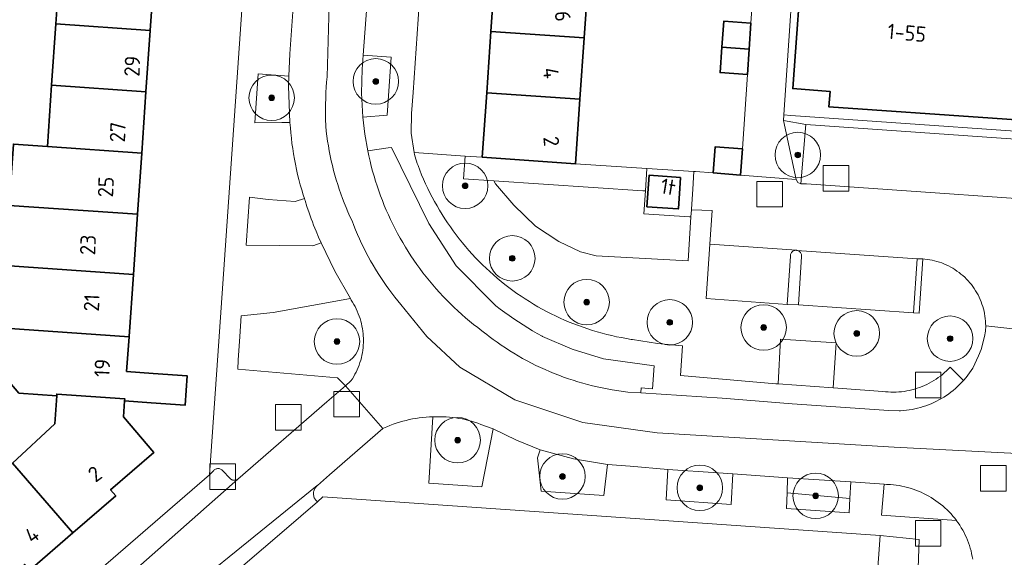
# Model space of a CAD drawing. Extents: x 154222 to 160093, y 456746 to 462495.
# Tile 167 of 254: x 158347 to 158433, y 461231 to 461278. Entities that reach past the tile are written whole.
import ezdxf
from ezdxf.enums import TextEntityAlignment as Align

# ---------------------------------------------------------------- set-up
doc = ezdxf.new("R2010")
doc.units = 0
doc.header["$LTSCALE"] = 0.75
doc.layers.get('0').update_dxf_attribs({"linetype": 'CONTINUOUS'})
for name, color, linetype, lineweight in [('B-XX-GR-BEPLANTING_CULTUUR_BODEMBEDEKKER-GV', 252, 'CONTINUOUS', 18), ('B-XX-GR-BEPLANTING_CULTUUR_BOSPLANTSOEN-GV', 252, 'CONTINUOUS', 18), ('B-XX-GR-BEPLANTING_CULTUUR_HEESTERS-GV', 252, 'CONTINUOUS', 18), ('B-XX-GR-BOOM-S', 252, 'CONTINUOUS', 25), ('B-XX-GR-HAAG-GV', 252, 'CONTINUOUS', 13), ('B-XX-OG-BEBOUWING-GV', 6, 'CONTINUOUS', 35), ('B-XX-OG-BEBOUWING-T18', 1, 'CONTINUOUS', 18), ('B-XX-OG-TERREIN_CULTUURSCHEIDING-GV', 252, 'CONTINUOUS', 18), ('B-XX-OG-TERREIN_ERF-GV', 252, 'CONTINUOUS', 18), ('B-XX-RI-GWA_RIOOLPUT-S', 252, 'CONTINUOUS', 25), ('B-XX-VH-VERHARDING_ASFALT-GV', 252, 'CONTINUOUS', 18), ('B-XX-VH-VERHARDING_BETONSTRAATSTEEN-GV', 252, 'CONTINUOUS', 18), ('B-XX-VH-VERHARDING_TEGEL-GV', 252, 'CONTINUOUS', 18)]:
    doc.layers.add(name, color=color, linetype=linetype, lineweight=lineweight)
doc.styles.add('NLCS-ISO-M-T18', font='NLCS-ISO.ttf', dxfattribs={"height": 1.8})

# ---------------------------------------------------------------- blocks, each defined once
blk = doc.blocks.new('SRI-PUT_INSPECTIEPUT_RIOOLPUT-SO')
at = {"color": 0, "linetype": 'ByBlock', "lineweight": 18}
blk.add_lwpolyline([(-1.125, -1.125), (1.125, -1.125), (1.125, 1.125), (-1.125, 1.125)], close=True, dxfattribs=at)
blk = doc.blocks.new('SGR-BOOM_01-SO')
at = {"linetype": 'ByBlock', "lineweight": 18}
h = blk.add_hatch(color=0, dxfattribs=at)
h.dxf.hatch_style = 1
edge = h.paths.add_edge_path()
edge.add_arc((0, 0), 0.25, 0, 360)
at = {"color": 0, "linetype": 'ByBlock', "lineweight": 18}
for radius in [2, 0.25]:
    blk.add_circle((0, 0), radius, dxfattribs=at)

msp = doc.modelspace()

# ---------------------------------------------------------------- linework, layer by layer
at = {"layer": 'B-XX-GR-BEPLANTING_CULTUUR_BODEMBEDEKKER-GV'}
msp.add_lwpolyline([(158414.69, 461269.416), (158414.054, 461269.488), (158414.024, 461268.967), (158415.99, 461268.644), (158444.05, 461266.666), (158444.055, 461267.382)], close=True, dxfattribs=at)
at = {"layer": 'B-XX-GR-BEPLANTING_CULTUUR_BOSPLANTSOEN-GV'}
msp.add_lwpolyline([(158401.666, 461262.79), (158388.58, 461263.676), (158388.714, 461263.404), (158390.348, 461261.523), (158392.254, 461259.699), (158394.306, 461258.335), (158396.2, 461257.44), (158397.586, 461257.088), (158405.653, 461256.645), (158405.9, 461260.524), (158405.76, 461260.52), (158401.76, 461260.78), (158401.896, 461262.787)], close=True, dxfattribs=at)
at = {"layer": 'B-XX-GR-BEPLANTING_CULTUUR_HEESTERS-GV'}
for points in [[(158415.99, 461268.644), (158414.024, 461268.967), (158415.156, 461263.794), (158415.293, 461263.53), (158415.568, 461263.417)], [(158418.658, 461249.424), (158413.779, 461249.743), (158413.551, 461245.824), (158418.383, 461245.466)], [(158425.94, 461232.15), (158422.52, 461232.5), (158422.07, 461226.01), (158421.49, 461217.83), (158420.71, 461206.64), (158420.54, 461204.25), (158424.16, 461203.99), (158424.41, 461207.54), (158425.82, 461227.93)]]:
    msp.add_lwpolyline(points, close=True, dxfattribs=at)
at = {"layer": 'B-XX-GR-HAAG-GV'}
msp.add_lwpolyline([(158414.69, 461269.416), (158414.054, 461269.488), (158414.024, 461268.967), (158415.99, 461268.644), (158444.05, 461266.666), (158444.055, 461267.382)], close=True, dxfattribs=at)
at = {"layer": 'B-XX-OG-BEBOUWING-GV'}
msp.add_lwpolyline([(158415.748, 461284.298), (158414.85, 461271.791), (158418.125, 461271.545), (158418.03, 461270.178), (158432.393, 461269.176), (158444.133, 461268.372)], dxfattribs=at)
for points in [[(158358.764, 461282.28), (158350.474, 461282.859), (158350.102, 461277.472), (158358.391, 461276.893)], [(158396.89, 461281.632), (158388.699, 461282.192), (158388.326, 461276.805), (158396.517, 461276.245)], [(158358.391, 461276.893), (158350.102, 461277.472), (158349.729, 461272.085), (158358.018, 461271.505)], [(158411.17, 461277.54), (158408.78, 461277.71), (158408.617, 461275.418), (158411.013, 461275.254)], [(158396.517, 461276.245), (158388.326, 461276.805), (158387.953, 461271.417), (158396.143, 461270.857)], [(158411.013, 461275.254), (158408.617, 461275.418), (158408.46, 461273.2), (158410.86, 461273.03)], [(158358.018, 461271.505), (158349.729, 461272.085), (158349.356, 461266.697), (158357.646, 461266.118)], [(158396.143, 461270.857), (158387.953, 461271.417), (158387.56, 461265.75), (158395.75, 461265.18)], [(158349.356, 461266.697), (158346.364, 461266.904), (158346.248, 461265.236), (158345.991, 461261.519), (158357.273, 461260.731), (158357.646, 461266.118)], [(158410.428, 461266.493), (158408.036, 461266.666), (158407.854, 461264.367), (158410.262, 461264.176)], [(158404.98, 461263.97), (158402.22, 461264.16), (158402.03, 461261.4), (158404.79, 461261.21), (158404.793, 461261.253), (158404.913, 461262.998)], [(158357.273, 461260.731), (158345.991, 461261.519), (158345.937, 461260.746), (158345.627, 461256.257), (158345.624, 461256.219), (158356.907, 461255.431)], [(158356.907, 461255.431), (158345.624, 461256.219), (158345.245, 461250.742), (158356.528, 461249.954), (158356.531, 461250)], [(158356.528, 461249.954), (158345.245, 461250.742), (158344.996, 461247.144), (158346.853, 461245.003), (158350.17, 461244.76), (158350.182, 461244.927), (158356.151, 461244.51), (158356.138, 461244.323), (158358.462, 461244.153), (158361.455, 461243.946), (158361.634, 461246.539), (158358.641, 461246.746), (158356.318, 461246.917)], [(158356.151, 461244.51), (158350.182, 461244.927), (158350.17, 461244.76), (158350, 461242.32), (158346.298, 461238.855), (158351.585, 461232.71), (158355.36, 461235.99), (158354.91, 461236.5), (158358.7, 461239.78), (158356.04, 461242.91), (158356.138, 461244.323)], [(158351.585, 461232.71), (158346.298, 461238.855), (158342.34, 461235.15), (158339.89, 461235.32), (158339.607, 461235.34), (158339.229, 461229.968), (158339.5, 461229.95), (158340.89, 461229.86), (158343.6, 461226.68), (158347.37, 461229.94), (158347.81, 461229.43)]]:
    msp.add_lwpolyline(points, close=True, dxfattribs=at)
at = {"layer": 'B-XX-OG-TERREIN_CULTUURSCHEIDING-GV'}
for points in [[(158379.55, 461274.54), (158377.11, 461274.73), (158377.01, 461273.49), (158376.942, 461271.374), (158377.063, 461269.26), (158379.2, 461269.45)], [(158370.566, 461272.888), (158367.884, 461273.077), (158367.581, 461268.786), (158369.94, 461268.81), (158370.67, 461268.81), (158370.591, 461270.405), (158370.527, 461272)], [(158382.856, 461259.924), (158379.578, 461266.614), (158379.285, 461266.586), (158377.51, 461266.31), (158377.603, 461265.863), (158377.704, 461265.419), (158377.812, 461264.976), (158377.928, 461264.535), (158378.052, 461264.096), (158378.184, 461263.659), (158378.323, 461263.225), (158378.47, 461262.793), (158378.625, 461262.364), (158378.787, 461261.937), (158378.956, 461261.514), (158379.133, 461261.093), (158379.317, 461260.676), (158379.508, 461260.262), (158379.707, 461259.852), (158379.913, 461259.445), (158380.126, 461259.041), (158380.346, 461258.642), (158380.573, 461258.246), (158380.807, 461257.855), (158381.047, 461257.467), (158381.295, 461257.084), (158381.549, 461256.705), (158381.81, 461256.331), (158382.077, 461255.962), (158382.351, 461255.597), (158382.631, 461255.237), (158382.917, 461254.882), (158383.21, 461254.532), (158383.508, 461254.187), (158383.813, 461253.848), (158384.123, 461253.514), (158384.44, 461253.185), (158384.762, 461252.862), (158385.089, 461252.545), (158385.422, 461252.233), (158385.761, 461251.928), (158386.105, 461251.628), (158386.454, 461251.335), (158386.808, 461251.047), (158387.168, 461250.766), (158387.532, 461250.492), (158387.767, 461250.319), (158387.963, 461250.153), (158388.169, 461250), (158388.521, 461249.735), (158388.877, 461249.476), (158389.238, 461249.224), (158389.604, 461248.978), (158389.974, 461248.74), (158390.348, 461248.507), (158390.727, 461248.282), (158391.109, 461248.064), (158391.496, 461247.852), (158391.886, 461247.648), (158392.28, 461247.451), (158392.677, 461247.261), (158393.078, 461247.078), (158393.482, 461246.902), (158393.889, 461246.734), (158394.299, 461246.574), (158394.712, 461246.42), (158395.128, 461246.275), (158395.546, 461246.137), (158395.966, 461246.006), (158396.389, 461245.883), (158396.815, 461245.768), (158397.242, 461245.661), (158397.671, 461245.561), (158398.102, 461245.469), (158398.534, 461245.385), (158398.968, 461245.309), (158399.173, 461245.276), (158400.36, 461245.105), (158401.497, 461245.023), (158401.527, 461245.475), (158402.522, 461245.397), (158402.661, 461247.404), (158398.215, 461248.009), (158395.471, 461248.868), (158392.843, 461249.999), (158392.826, 461250.008), (158392.401, 461250.247), (158391.98, 461250.492), (158391.563, 461250.744), (158391.15, 461251.003), (158390.741, 461251.269), (158390.337, 461251.541), (158389.937, 461251.82), (158389.542, 461252.106), (158389.152, 461252.398), (158388.766, 461252.696), (158388.633, 461252.802), (158385.269, 461256.198)], [(158386.068, 461265.856), (158381.568, 461266.176), (158381.618, 461265.981), (158381.671, 461265.788), (158381.728, 461265.595), (158381.788, 461265.404), (158381.852, 461265.213), (158381.92, 461265.024), (158382.076, 461264.616), (158382.24, 461264.21), (158382.411, 461263.808), (158382.589, 461263.408), (158382.774, 461263.012), (158382.967, 461262.62), (158383.167, 461262.231), (158383.374, 461261.846), (158383.588, 461261.465), (158383.809, 461261.087), (158384.037, 461260.714), (158384.271, 461260.345), (158384.513, 461259.981), (158384.761, 461259.62), (158385.015, 461259.265), (158385.276, 461258.914), (158385.543, 461258.568), (158385.817, 461258.227), (158386.097, 461257.891), (158386.383, 461257.56), (158386.675, 461257.235), (158386.972, 461256.915), (158387.276, 461256.6), (158387.585, 461256.291), (158387.9, 461255.988), (158388.221, 461255.69), (158388.547, 461255.398), (158388.878, 461255.113), (158389.214, 461254.833), (158389.555, 461254.56), (158389.901, 461254.293), (158390.253, 461254.033), (158390.608, 461253.778), (158390.969, 461253.531), (158391.334, 461253.29), (158391.703, 461253.056), (158392.076, 461252.828), (158392.454, 461252.608), (158392.835, 461252.394), (158393.22, 461252.187), (158393.61, 461251.988), (158394.002, 461251.795), (158394.398, 461251.61), (158394.798, 461251.433), (158395.2, 461251.262), (158395.606, 461251.099), (158396.015, 461250.943), (158396.426, 461250.795), (158396.84, 461250.654), (158397.256, 461250.521), (158397.675, 461250.396), (158398.096, 461250.278), (158398.52, 461250.168), (158398.945, 461250.066), (158399.372, 461249.971), (158399.8, 461249.885), (158400.23, 461249.806), (158400.662, 461249.735), (158400.754, 461249.721), (158402.953, 461249.366), (158405.159, 461249.18), (158404.97, 461246.545), (158413.366, 461245.838), (158413.551, 461245.824), (158413.779, 461249.743), (158418.658, 461249.424), (158418.383, 461245.466), (158418.412, 461245.464), (158422.764, 461245.154), (158422.996, 461245.127), (158423.229, 461245.109), (158423.463, 461245.098), (158423.696, 461245.095), (158423.93, 461245.101), (158424.163, 461245.114), (158424.396, 461245.135), (158424.628, 461245.165), (158424.859, 461245.202), (158425.088, 461245.247), (158425.315, 461245.3), (158425.541, 461245.36), (158425.765, 461245.429), (158425.986, 461245.505), (158426.204, 461245.588), (158426.419, 461245.679), (158426.631, 461245.777), (158426.84, 461245.882), (158427.045, 461245.995), (158427.246, 461246.114), (158427.442, 461246.24), (158427.635, 461246.373), (158427.822, 461246.513), (158428.005, 461246.658), (158428.183, 461246.81), (158428.356, 461246.969), (158428.684, 461247.291), (158429.85, 461246.113), (158429.855, 461246.118), (158430.09, 461246.388), (158430.671, 461247.192), (158431.175, 461248.299), (158431.407, 461248.847), (158431.702, 461250), (158431.769, 461250.455), (158431.802, 461250.914), (158431.797, 461251.132), (158431.784, 461251.349), (158431.763, 461251.566), (158431.735, 461251.782), (158431.698, 461251.997), (158431.653, 461252.21), (158431.601, 461252.421), (158431.541, 461252.631), (158431.473, 461252.838), (158431.398, 461253.042), (158431.315, 461253.244), (158431.225, 461253.442), (158431.128, 461253.637), (158431.023, 461253.828), (158430.912, 461254.015), (158430.794, 461254.198), (158430.669, 461254.377), (158430.538, 461254.551), (158430.4, 461254.72), (158430.257, 461254.883), (158430.107, 461255.042), (158429.952, 461255.194), (158429.791, 461255.341), (158429.625, 461255.482), (158429.454, 461255.617), (158429.278, 461255.745), (158429.097, 461255.867), (158428.913, 461255.983), (158428.723, 461256.091), (158428.531, 461256.192), (158428.334, 461256.286), (158428.134, 461256.373), (158427.932, 461256.452), (158427.726, 461256.524), (158427.518, 461256.589), (158427.308, 461256.645), (158427.095, 461256.694), (158426.881, 461256.735), (158426.666, 461256.768), (158426.45, 461256.794), (158426.277, 461256.808), (158425.956, 461252.047), (158425.446, 461252.071), (158415.34, 461252.759), (158414.359, 461252.814), (158407.248, 461253.322), (158407.566, 461258.092), (158407.764, 461261.055), (158405.938, 461261.129), (158405.9, 461260.524), (158405.653, 461256.645), (158397.586, 461257.088), (158396.2, 461257.44), (158394.306, 461258.335), (158392.254, 461259.699), (158390.348, 461261.523), (158388.714, 461263.404), (158388.58, 461263.676), (158385.926, 461263.855)], [(158387.56, 461265.75), (158386.068, 461265.856), (158385.926, 461263.855), (158388.58, 461263.676), (158401.666, 461262.79), (158401.896, 461262.787), (158402.03, 461264.769), (158395.75, 461265.18)], [(158368.762, 461262.021), (158367.121, 461262.253), (158366.823, 461258.013), (158372.68, 461257.96), (158373.41, 461258.21), (158373.179, 461258.733), (158372.957, 461259.26), (158372.745, 461259.791), (158372.643, 461260.058), (158372.542, 461260.326), (158372.348, 461260.864), (158372.164, 461261.405), (158371.99, 461261.95), (158371.973, 461262), (158371.931, 461262.131), (158371.125, 461261.855)], [(158376.06, 461253.17), (158375.99, 461253.32), (158369.19, 461252.104), (158366.386, 461251.81), (158366.259, 461250), (158366.111, 461247.903), (158366.086, 461247.11), (158374.834, 461246.351), (158375.54, 461245.64), (158376.03, 461246.09), (158376.153, 461246.277), (158376.269, 461246.468), (158376.378, 461246.663), (158376.481, 461246.862), (158376.576, 461247.064), (158376.663, 461247.27), (158376.744, 461247.479), (158376.817, 461247.69), (158376.882, 461247.904), (158376.939, 461248.12), (158376.989, 461248.338), (158377.031, 461248.558), (158377.065, 461248.779), (158377.091, 461249.001), (158377.109, 461249.224), (158377.119, 461249.447), (158377.121, 461249.671), (158377.116, 461249.894), (158377.11, 461250), (158377.093, 461250.227), (158377.067, 461250.453), (158377.034, 461250.678), (158376.993, 461250.902), (158376.944, 461251.124), (158376.887, 461251.344), (158376.823, 461251.562), (158376.751, 461251.778), (158376.671, 461251.991), (158376.584, 461252.201), (158376.489, 461252.408), (158376.388, 461252.612), (158376.279, 461252.812), (158376.163, 461253.008)], [(158384.109, 461242.931), (158383.825, 461242.936), (158383.542, 461242.933), (158383.258, 461242.921), (158383.22, 461242.919), (158382.86, 461237.1), (158387.54, 461236.77), (158388.532, 461241.866), (158387.43, 461242.26), (158387.164, 461242.359), (158386.895, 461242.449), (158386.624, 461242.533), (158386.351, 461242.608), (158386.075, 461242.676), (158385.798, 461242.736), (158385.519, 461242.789), (158385.239, 461242.833), (158384.958, 461242.87), (158384.675, 461242.898), (158384.392, 461242.919)], [(158395.581, 461239.233), (158392.657, 461240.032), (158392.41, 461239.31), (158392.73, 461236.4), (158398.26, 461236.01), (158398.568, 461238.721)], [(158408.28, 461237.99), (158403.86, 461238.3), (158403.73, 461235.62), (158409.43, 461235.21), (158409.57, 461237.91)], [(158419.96, 461237.21), (158414.39, 461237.55), (158414.341, 461236.226), (158419.869, 461235.745)], [(158423.09, 461236.98), (158422.89, 461236.99), (158422.65, 461234.27), (158429.235, 461233.8), (158429.081, 461233.999), (158428.92, 461234.194), (158428.754, 461234.383), (158428.582, 461234.567), (158428.404, 461234.745), (158428.22, 461234.917), (158428.031, 461235.084), (158427.837, 461235.244), (158427.637, 461235.399), (158427.433, 461235.547), (158427.225, 461235.688), (158427.012, 461235.822), (158426.794, 461235.95), (158426.573, 461236.071), (158426.348, 461236.185), (158426.12, 461236.291), (158425.888, 461236.39), (158425.654, 461236.482), (158425.416, 461236.566), (158425.176, 461236.643), (158424.934, 461236.712), (158424.69, 461236.774), (158424.443, 461236.827), (158424.196, 461236.873), (158423.946, 461236.911), (158423.696, 461236.941), (158423.445, 461236.963), (158423.194, 461236.977)], [(158419.869, 461235.745), (158414.341, 461236.226), (158414.29, 461234.87), (158419.79, 461234.48)]]:
    msp.add_lwpolyline(points, close=True, dxfattribs=at)
at = {"layer": 'B-XX-OG-TERREIN_ERF-GV'}
for points in [[(158346.364, 461266.904), (158349.356, 461266.697), (158349.729, 461272.085), (158350.102, 461277.472), (158350.474, 461282.859), (158350.847, 461288.246), (158348.341, 461288.421), (158348.597, 461292.091), (158348.716, 461293.808), (158348.72, 461293.867), (158348.221, 461293.901), (158348.607, 461299.49), (158348.676, 461300.486), (158351.998, 461300.256), (158352.011, 461300.449), (158351.88, 461300.46), (158341.22, 461301.2)], [(158344.9, 461221.66), (158363.59, 461237.82), (158364.438, 461250), (158367.79, 461298.14)], [(158383.177, 461295.967), (158381.48, 461271.43), (158381.34, 461269.604), (158381.303, 461267.88), (158381.568, 461266.176), (158386.068, 461265.856), (158387.56, 461265.75), (158387.953, 461271.417), (158388.326, 461276.805), (158388.699, 461282.192)], [(158396.89, 461281.632), (158396.517, 461276.245), (158396.143, 461270.857), (158395.75, 461265.18), (158402.03, 461264.769), (158406.152, 461264.499), (158406.309, 461264.487), (158407.854, 461264.367), (158408.036, 461266.666), (158410.428, 461266.493), (158410.86, 461273.03), (158408.46, 461273.2), (158408.617, 461275.418), (158408.78, 461277.71), (158411.17, 461277.54), (158411.61, 461283.81)], [(158358.764, 461282.28), (158358.391, 461276.893), (158358.018, 461271.505), (158357.646, 461266.118), (158357.273, 461260.731), (158356.907, 461255.431), (158356.531, 461250), (158356.528, 461249.954), (158356.318, 461246.917), (158358.641, 461246.746), (158361.634, 461246.539), (158361.455, 461243.946), (158358.462, 461244.153), (158356.138, 461244.323), (158356.04, 461242.91), (158358.7, 461239.78), (158354.91, 461236.5), (158355.36, 461235.99), (158351.585, 461232.71), (158347.81, 461229.43), (158347.37, 461229.94), (158343.6, 461226.68)], [(158346.298, 461238.855), (158350, 461242.32), (158350.17, 461244.76), (158346.853, 461245.003)], [(158422.07, 461226.01), (158422.52, 461232.5), (158373.57, 461235.9), (158373.08, 461235.45), (158370.144, 461232.934), (158357.449, 461222.055)]]:
    msp.add_lwpolyline(points, dxfattribs=at)
for points in [[(158417.166, 461287.202), (158415.259, 461287.332), (158414.054, 461269.488), (158414.69, 461269.416), (158444.055, 461267.382), (158444.133, 461268.372), (158432.393, 461269.176), (158418.03, 461270.178), (158418.125, 461271.545), (158414.85, 461271.791), (158415.748, 461284.298), (158416.968, 461284.213), (158417.152, 461286.993)], [(158406.152, 461264.499), (158402.03, 461264.769), (158401.896, 461262.787), (158401.76, 461260.78), (158405.76, 461260.52), (158405.9, 461260.524), (158405.938, 461261.129), (158405.941, 461261.177), (158406.054, 461262.956)], [(158402.03, 461261.4), (158402.22, 461264.16), (158404.98, 461263.97), (158404.913, 461262.998), (158404.793, 461261.253), (158404.79, 461261.21)]]:
    msp.add_lwpolyline(points, close=True, dxfattribs=at)
at = {"layer": 'B-XX-VH-VERHARDING_ASFALT-GV'}
for points in [[(158437.853, 461250.248), (158431.802, 461250.914), (158431.769, 461250.455), (158431.702, 461250), (158431.407, 461248.847), (158431.175, 461248.299), (158430.671, 461247.192), (158430.09, 461246.388), (158429.855, 461246.118), (158429.85, 461246.113), (158429.685, 461245.932), (158429.509, 461245.752), (158429.327, 461245.578), (158429.14, 461245.409), (158428.948, 461245.247), (158428.75, 461245.09), (158428.548, 461244.94), (158428.341, 461244.797), (158428.13, 461244.66), (158427.914, 461244.53), (158427.694, 461244.407), (158427.471, 461244.291), (158427.244, 461244.181), (158427.014, 461244.08), (158426.78, 461243.985), (158426.544, 461243.899), (158426.305, 461243.819), (158426.063, 461243.747), (158425.82, 461243.683), (158425.574, 461243.627), (158425.327, 461243.579), (158425.079, 461243.538), (158424.829, 461243.506), (158424.578, 461243.481), (158424.327, 461243.464), (158424.201, 461243.459), (158423.247, 461243.478), (158422.026, 461243.561), (158414.794, 461244.07), (158408.633, 461244.555), (158401.497, 461245.023), (158400.36, 461245.105), (158399.173, 461245.276), (158398.968, 461245.309), (158398.534, 461245.385), (158398.102, 461245.469), (158397.671, 461245.561), (158397.242, 461245.661), (158396.815, 461245.768), (158396.389, 461245.883), (158395.966, 461246.006), (158395.546, 461246.137), (158395.128, 461246.275), (158394.712, 461246.42), (158394.299, 461246.574), (158393.889, 461246.734), (158393.482, 461246.902), (158393.078, 461247.078), (158392.677, 461247.261), (158392.28, 461247.451), (158391.886, 461247.648), (158391.496, 461247.852), (158391.109, 461248.064), (158390.727, 461248.282), (158390.348, 461248.507), (158389.974, 461248.74), (158389.604, 461248.978), (158389.238, 461249.224), (158388.877, 461249.476), (158388.521, 461249.735), (158388.169, 461250), (158387.963, 461250.153), (158387.767, 461250.319), (158387.532, 461250.492), (158387.168, 461250.766), (158386.808, 461251.047), (158386.454, 461251.335), (158386.105, 461251.628), (158385.761, 461251.928), (158385.422, 461252.233), (158385.089, 461252.545), (158384.762, 461252.862), (158384.44, 461253.185), (158384.123, 461253.514), (158383.813, 461253.848), (158383.508, 461254.187), (158383.21, 461254.532), (158382.917, 461254.882), (158382.631, 461255.237), (158382.351, 461255.597), (158382.077, 461255.962), (158381.81, 461256.331), (158381.549, 461256.705), (158381.295, 461257.084), (158381.047, 461257.467), (158380.807, 461257.855), (158380.573, 461258.246), (158380.346, 461258.642), (158380.126, 461259.041), (158379.913, 461259.445), (158379.707, 461259.852), (158379.508, 461260.262), (158379.317, 461260.676), (158379.133, 461261.093), (158378.956, 461261.514), (158378.787, 461261.937), (158378.625, 461262.364), (158378.47, 461262.793), (158378.323, 461263.225), (158378.184, 461263.659), (158378.052, 461264.096), (158377.928, 461264.535), (158377.812, 461264.976), (158377.704, 461265.419), (158377.603, 461265.863), (158377.51, 461266.31), (158377.246, 461267.779), (158377.063, 461269.26), (158376.942, 461271.374), (158377.01, 461273.49), (158377.11, 461274.73), (158377.52, 461280.23)], [(158370.974, 461279.372), (158370.65, 461274.83), (158370.566, 461272.888), (158370.527, 461272), (158370.591, 461270.405), (158370.67, 461268.81), (158370.702, 461268.348), (158370.741, 461267.886), (158370.789, 461267.425), (158370.844, 461266.964), (158370.908, 461266.505), (158370.979, 461266.047), (158371.058, 461265.591), (158371.146, 461265.135), (158371.241, 461264.681), (158371.343, 461264.229), (158371.454, 461263.779), (158371.572, 461263.331), (158371.698, 461262.885), (158371.832, 461262.441), (158371.931, 461262.131), (158371.973, 461262), (158371.99, 461261.95), (158372.164, 461261.405), (158372.348, 461260.864), (158372.542, 461260.326), (158372.643, 461260.058), (158372.745, 461259.791), (158372.957, 461259.26), (158373.179, 461258.733), (158373.41, 461258.21), (158374.618, 461255.722), (158375.99, 461253.32), (158376.06, 461253.17), (158376.163, 461253.008), (158376.279, 461252.812), (158376.388, 461252.612), (158376.489, 461252.408), (158376.584, 461252.201), (158376.671, 461251.991), (158376.751, 461251.778), (158376.823, 461251.562), (158376.887, 461251.344), (158376.944, 461251.124), (158376.993, 461250.902), (158377.034, 461250.678), (158377.067, 461250.453), (158377.093, 461250.227), (158377.11, 461250), (158377.116, 461249.894), (158377.121, 461249.671), (158377.119, 461249.447), (158377.109, 461249.224), (158377.091, 461249.001), (158377.065, 461248.779), (158377.031, 461248.558), (158376.989, 461248.338), (158376.939, 461248.12), (158376.882, 461247.904), (158376.817, 461247.69), (158376.744, 461247.479), (158376.663, 461247.27), (158376.576, 461247.064), (158376.481, 461246.862), (158376.378, 461246.663), (158376.269, 461246.468), (158376.153, 461246.277), (158376.03, 461246.09), (158375.54, 461245.64), (158378.827, 461241.905), (158378.897, 461241.937), (158379.17, 461242.056), (158379.446, 461242.168), (158379.724, 461242.272), (158380.006, 461242.369), (158380.29, 461242.458), (158380.576, 461242.539), (158380.864, 461242.613), (158381.154, 461242.679), (158381.446, 461242.737), (158381.739, 461242.787), (158382.034, 461242.829), (158382.329, 461242.864), (158382.626, 461242.89), (158382.923, 461242.909), (158383.22, 461242.919), (158383.258, 461242.921), (158383.542, 461242.933), (158383.825, 461242.936), (158384.109, 461242.931), (158384.392, 461242.919), (158384.675, 461242.898), (158384.958, 461242.87), (158385.239, 461242.833), (158385.519, 461242.789), (158385.798, 461242.736), (158386.075, 461242.676), (158386.351, 461242.608), (158386.624, 461242.533), (158386.895, 461242.449), (158387.164, 461242.359), (158387.43, 461242.26), (158388.532, 461241.866), (158390.559, 461240.869), (158392.657, 461240.032), (158395.581, 461239.233), (158398.568, 461238.721), (158400.55, 461238.57), (158403.86, 461238.3), (158408.28, 461237.99), (158409.57, 461237.91), (158414.39, 461237.55), (158419.96, 461237.21), (158422.89, 461236.99), (158423.09, 461236.98), (158423.194, 461236.977), (158423.445, 461236.963), (158423.696, 461236.941), (158423.946, 461236.911), (158424.196, 461236.873), (158424.443, 461236.827), (158424.69, 461236.774), (158424.934, 461236.712), (158425.176, 461236.643), (158425.416, 461236.566), (158425.654, 461236.482), (158425.888, 461236.39), (158426.12, 461236.291), (158426.348, 461236.185), (158426.573, 461236.071), (158426.794, 461235.95), (158427.012, 461235.822), (158427.225, 461235.688), (158427.433, 461235.547), (158427.637, 461235.399), (158427.837, 461235.244), (158428.031, 461235.084), (158428.22, 461234.917), (158428.404, 461234.745), (158428.582, 461234.567), (158428.754, 461234.383), (158428.92, 461234.194), (158429.081, 461233.999), (158429.235, 461233.8), (158429.242, 461233.791), (158429.386, 461233.59), (158429.523, 461233.385), (158429.654, 461233.176), (158429.778, 461232.963), (158429.895, 461232.745), (158430.005, 461232.525), (158430.108, 461232.3), (158430.203, 461232.072), (158430.291, 461231.842), (158430.371, 461231.609), (158430.444, 461231.373), (158430.509, 461231.135), (158430.566, 461230.895), (158430.616, 461230.653), (158430.657, 461230.41)], [(158444.808, 461239.175), (158423.767, 461240.258), (158402.946, 461241.521), (158396.392, 461242.423), (158390.415, 461244.407), (158385.596, 461247.293), (158382.704, 461249.999), (158380.401, 461252.8), (158380.133, 461253.128), (158379.87, 461253.459), (158379.612, 461253.796), (158379.36, 461254.136), (158379.114, 461254.481), (158378.874, 461254.83), (158378.639, 461255.182), (158378.411, 461255.539), (158378.188, 461255.899), (158377.972, 461256.263), (158377.758, 461256.638), (158377.549, 461257.016), (158377.348, 461257.398), (158377.152, 461257.783), (158376.964, 461258.171), (158376.782, 461258.563), (158376.607, 461258.957), (158376.438, 461259.355), (158376.277, 461259.755), (158376.122, 461260.158), (158375.941, 461260.546), (158375.766, 461260.937), (158375.599, 461261.331), (158375.438, 461261.728), (158375.284, 461262.127), (158375.137, 461262.529), (158374.997, 461262.934), (158374.863, 461263.341), (158374.737, 461263.75), (158374.618, 461264.161), (158374.503, 461264.587), (158374.395, 461265.014), (158374.295, 461265.444), (158374.203, 461265.875), (158374.118, 461266.308), (158374.041, 461266.742), (158373.972, 461267.177), (158373.91, 461267.614), (158373.856, 461268.052), (158373.81, 461268.49), (158373.793, 461269.112), (158373.788, 461269.734), (158373.793, 461270.357), (158373.81, 461270.979), (158373.829, 461271.44), (158373.855, 461271.9), (158373.887, 461272.36), (158373.925, 461272.819), (158374.1, 461279.141)], [(158374.1, 461279.141), (158373.925, 461272.819), (158373.887, 461272.36), (158373.855, 461271.9), (158373.829, 461271.44), (158373.81, 461270.979), (158373.793, 461270.357), (158373.788, 461269.734), (158373.793, 461269.112), (158373.81, 461268.49), (158373.856, 461268.052), (158373.91, 461267.614), (158373.972, 461267.177), (158374.041, 461266.742), (158374.118, 461266.308), (158374.203, 461265.875), (158374.295, 461265.444), (158374.395, 461265.014), (158374.503, 461264.587), (158374.618, 461264.161), (158374.737, 461263.75), (158374.863, 461263.341), (158374.997, 461262.934), (158375.137, 461262.529), (158375.284, 461262.127), (158375.438, 461261.728), (158375.599, 461261.331), (158375.766, 461260.937), (158375.941, 461260.546), (158376.122, 461260.158), (158376.277, 461259.755), (158376.438, 461259.355), (158376.607, 461258.957), (158376.782, 461258.563), (158376.964, 461258.171), (158377.152, 461257.783), (158377.348, 461257.398), (158377.549, 461257.016), (158377.758, 461256.638), (158377.972, 461256.263), (158378.188, 461255.899), (158378.411, 461255.539), (158378.639, 461255.182), (158378.874, 461254.83), (158379.114, 461254.481), (158379.36, 461254.136), (158379.612, 461253.796), (158379.87, 461253.459), (158380.133, 461253.128), (158380.401, 461252.8), (158382.704, 461249.999), (158385.596, 461247.293), (158390.415, 461244.407), (158396.392, 461242.423), (158402.946, 461241.521), (158423.767, 461240.258), (158444.808, 461239.175)]]:
    msp.add_lwpolyline(points, dxfattribs=at)
at = {"layer": 'B-XX-VH-VERHARDING_BETONSTRAATSTEEN-GV'}
for points in [[(158411.61, 461283.81), (158411.17, 461277.54), (158411.013, 461275.254), (158410.86, 461273.03), (158410.428, 461266.493), (158410.262, 461264.176), (158415.156, 461263.794), (158414.024, 461268.967), (158414.054, 461269.488), (158415.259, 461287.332)], [(158443.671, 461261.472), (158416.055, 461263.402), (158415.568, 461263.417), (158415.293, 461263.53), (158415.156, 461263.794), (158410.262, 461264.176), (158407.854, 461264.367), (158406.309, 461264.487), (158406.152, 461264.499), (158406.054, 461262.956), (158405.941, 461261.177), (158405.938, 461261.129), (158407.764, 461261.055), (158407.566, 461258.092), (158415.162, 461257.566), (158415.201, 461257.563), (158425.768, 461256.831), (158426.277, 461256.808), (158426.45, 461256.794), (158426.666, 461256.768), (158426.881, 461256.735), (158427.095, 461256.694), (158427.308, 461256.645), (158427.518, 461256.589), (158427.726, 461256.524), (158427.932, 461256.452), (158428.134, 461256.373), (158428.334, 461256.286), (158428.531, 461256.192), (158428.723, 461256.091), (158428.913, 461255.983), (158429.097, 461255.867), (158429.278, 461255.745), (158429.454, 461255.617), (158429.625, 461255.482), (158429.791, 461255.341), (158429.952, 461255.194), (158430.107, 461255.042), (158430.257, 461254.883), (158430.4, 461254.72), (158430.538, 461254.551), (158430.669, 461254.377), (158430.794, 461254.198), (158430.912, 461254.015), (158431.023, 461253.828), (158431.128, 461253.637), (158431.225, 461253.442), (158431.315, 461253.244), (158431.398, 461253.042), (158431.473, 461252.838), (158431.541, 461252.631), (158431.601, 461252.421), (158431.653, 461252.21), (158431.698, 461251.997), (158431.735, 461251.782), (158431.763, 461251.566), (158431.784, 461251.349), (158431.797, 461251.132), (158431.802, 461250.914), (158437.853, 461250.248)], [(158356.498, 461223.464), (158373.067, 461236.88), (158373.08, 461236.89), (158374.139, 461237.814), (158378.827, 461241.905), (158375.54, 461245.64), (158373.91, 461244.23), (158366.096, 461237.44), (158366.089, 461237.434), (158344.737, 461218.607)], [(158430.657, 461230.41), (158430.616, 461230.653), (158430.566, 461230.895), (158430.509, 461231.135), (158430.444, 461231.373), (158430.371, 461231.609), (158430.291, 461231.842), (158430.203, 461232.072), (158430.108, 461232.3), (158430.005, 461232.525), (158429.895, 461232.745), (158429.778, 461232.963), (158429.654, 461233.176), (158429.523, 461233.385), (158429.386, 461233.59), (158429.242, 461233.791), (158429.235, 461233.8), (158422.65, 461234.27), (158422.89, 461236.99), (158419.96, 461237.21), (158419.869, 461235.745), (158419.79, 461234.48), (158414.29, 461234.87), (158414.341, 461236.226), (158414.39, 461237.55), (158409.57, 461237.91), (158409.43, 461235.21), (158403.73, 461235.62), (158403.86, 461238.3), (158400.55, 461238.57), (158398.568, 461238.721), (158398.26, 461236.01), (158392.73, 461236.4), (158392.41, 461239.31), (158392.657, 461240.032), (158390.559, 461240.869), (158388.532, 461241.866), (158387.54, 461236.77), (158382.86, 461237.1), (158383.22, 461242.919), (158382.923, 461242.909), (158382.626, 461242.89), (158382.329, 461242.864), (158382.034, 461242.829), (158381.739, 461242.787), (158381.446, 461242.737), (158381.154, 461242.679), (158380.864, 461242.613), (158380.576, 461242.539), (158380.29, 461242.458), (158380.006, 461242.369), (158379.724, 461242.272), (158379.446, 461242.168), (158379.17, 461242.056), (158378.897, 461241.937), (158378.827, 461241.905), (158374.139, 461237.814), (158373.08, 461236.89), (158373.067, 461236.88), (158373.015, 461236.834), (158372.956, 461236.772), (158372.903, 461236.705), (158372.856, 461236.634), (158372.816, 461236.558), (158372.784, 461236.479), (158372.759, 461236.397), (158372.741, 461236.313), (158372.732, 461236.228), (158372.73, 461236.143), (158372.737, 461236.057), (158372.751, 461235.973), (158372.774, 461235.89), (158372.804, 461235.81), (158372.841, 461235.733), (158372.885, 461235.66), (158372.936, 461235.591), (158372.993, 461235.528), (158373.056, 461235.47), (158373.08, 461235.45), (158373.57, 461235.9), (158422.52, 461232.5), (158425.94, 461232.15), (158425.82, 461227.93)], [(158357.449, 461222.055), (158370.144, 461232.934), (158373.08, 461235.45), (158373.056, 461235.47), (158372.993, 461235.528), (158372.936, 461235.591), (158372.885, 461235.66), (158372.841, 461235.733), (158372.804, 461235.81), (158372.774, 461235.89), (158372.751, 461235.973), (158372.737, 461236.057), (158372.73, 461236.143), (158372.732, 461236.228), (158372.741, 461236.313), (158372.759, 461236.397), (158372.784, 461236.479), (158372.816, 461236.558), (158372.856, 461236.634), (158372.903, 461236.705), (158372.956, 461236.772), (158373.015, 461236.834), (158373.067, 461236.88), (158356.498, 461223.464)]]:
    msp.add_lwpolyline(points, dxfattribs=at)
for points in [[(158444.05, 461266.666), (158415.99, 461268.644), (158415.568, 461263.417), (158416.055, 461263.402), (158443.671, 461261.472), (158443.991, 461266.236)], [(158415.162, 461257.566), (158407.566, 461258.092), (158407.248, 461253.322), (158414.359, 461252.814), (158414.635, 461257.065), (158414.635, 461257.068), (158414.638, 461257.13), (158414.649, 461257.192), (158414.668, 461257.252), (158414.694, 461257.309), (158414.727, 461257.362), (158414.767, 461257.411), (158414.812, 461257.454), (158414.863, 461257.49), (158414.918, 461257.521), (158414.976, 461257.544), (158415.037, 461257.559), (158415.099, 461257.567)], [(158415.162, 461257.566), (158415.099, 461257.567), (158415.037, 461257.559), (158414.976, 461257.544), (158414.918, 461257.521), (158414.863, 461257.49), (158414.812, 461257.454), (158414.767, 461257.411), (158414.727, 461257.362), (158414.694, 461257.309), (158414.668, 461257.252), (158414.649, 461257.192), (158414.638, 461257.13), (158414.635, 461257.068), (158414.635, 461257.065), (158414.359, 461252.814), (158415.34, 461252.759), (158415.618, 461257.021), (158415.621, 461257.084), (158415.615, 461257.146), (158415.602, 461257.208), (158415.581, 461257.267), (158415.553, 461257.323), (158415.518, 461257.375), (158415.476, 461257.422), (158415.429, 461257.464), (158415.377, 461257.499), (158415.321, 461257.527), (158415.262, 461257.548), (158415.201, 461257.563)], [(158425.768, 461256.831), (158415.201, 461257.563), (158415.262, 461257.548), (158415.321, 461257.527), (158415.377, 461257.499), (158415.429, 461257.464), (158415.476, 461257.422), (158415.518, 461257.375), (158415.553, 461257.323), (158415.581, 461257.267), (158415.602, 461257.208), (158415.615, 461257.146), (158415.621, 461257.084), (158415.618, 461257.021), (158415.34, 461252.759), (158425.446, 461252.071)], [(158426.277, 461256.808), (158425.768, 461256.831), (158425.446, 461252.071), (158425.956, 461252.047)]]:
    msp.add_lwpolyline(points, close=True, dxfattribs=at)
at = {"layer": 'B-XX-VH-VERHARDING_TEGEL-GV'}
for points in [[(158367.79, 461298.14), (158364.438, 461250), (158363.59, 461237.82), (158363.915, 461238.132), (158363.931, 461238.155), (158363.972, 461238.205), (158364.019, 461238.25), (158364.07, 461238.288), (158364.127, 461238.32), (158364.186, 461238.345), (158364.249, 461238.362), (158364.313, 461238.371), (158364.377, 461238.372), (158364.442, 461238.365), (158364.505, 461238.351), (158364.565, 461238.328), (158364.622, 461238.299), (158364.676, 461238.262), (158364.724, 461238.219), (158364.767, 461238.171), (158365.39, 461237.519), (158365.396, 461237.512), (158365.403, 461237.505), (158365.409, 461237.499), (158365.416, 461237.492), (158365.422, 461237.486), (158365.429, 461237.479), (158365.436, 461237.473), (158365.443, 461237.467), (158365.45, 461237.461), (158365.457, 461237.455), (158365.465, 461237.45), (158365.472, 461237.444), (158365.479, 461237.439), (158365.487, 461237.433), (158365.495, 461237.428), (158365.503, 461237.423), (158365.51, 461237.418), (158365.518, 461237.414), (158365.526, 461237.409), (158365.535, 461237.405), (158365.543, 461237.4), (158365.551, 461237.396), (158365.559, 461237.392), (158365.568, 461237.388), (158365.576, 461237.384), (158365.585, 461237.381), (158365.593, 461237.377), (158365.602, 461237.374), (158365.611, 461237.371), (158365.62, 461237.368), (158365.628, 461237.365), (158365.637, 461237.362), (158365.646, 461237.36), (158365.655, 461237.357), (158365.664, 461237.355), (158365.673, 461237.353), (158365.682, 461237.351), (158365.691, 461237.35), (158365.7, 461237.348), (158365.709, 461237.346), (158365.719, 461237.345), (158365.728, 461237.344), (158365.737, 461237.343), (158365.746, 461237.342), (158365.756, 461237.342), (158365.765, 461237.341), (158365.774, 461237.341), (158365.783, 461237.341), (158365.793, 461237.341), (158365.802, 461237.341), (158365.811, 461237.341), (158365.82, 461237.342), (158365.83, 461237.343), (158365.839, 461237.343), (158365.848, 461237.344), (158365.857, 461237.345), (158365.866, 461237.347), (158365.876, 461237.348), (158365.885, 461237.35), (158365.894, 461237.352), (158365.903, 461237.354), (158365.912, 461237.356), (158365.921, 461237.358), (158365.93, 461237.36), (158365.939, 461237.363), (158365.948, 461237.366), (158365.956, 461237.369), (158365.965, 461237.372), (158365.974, 461237.375), (158365.983, 461237.378), (158365.991, 461237.382), (158366, 461237.385), (158366.008, 461237.389), (158366.016, 461237.393), (158366.025, 461237.397), (158366.033, 461237.401), (158366.041, 461237.406), (158366.049, 461237.41), (158366.057, 461237.415), (158366.065, 461237.42), (158366.073, 461237.424), (158366.081, 461237.429), (158366.089, 461237.434), (158366.096, 461237.44), (158373.91, 461244.23), (158375.54, 461245.64), (158374.834, 461246.351), (158366.086, 461247.11), (158366.111, 461247.903), (158366.259, 461250), (158366.386, 461251.81), (158369.19, 461252.104), (158375.99, 461253.32), (158374.618, 461255.722), (158373.41, 461258.21), (158372.68, 461257.96), (158366.823, 461258.013), (158367.121, 461262.253), (158368.762, 461262.021), (158371.125, 461261.855), (158371.931, 461262.131), (158371.832, 461262.441), (158371.698, 461262.885), (158371.572, 461263.331), (158371.454, 461263.779), (158371.343, 461264.229), (158371.241, 461264.681), (158371.146, 461265.135), (158371.058, 461265.591), (158370.979, 461266.047), (158370.908, 461266.505), (158370.844, 461266.964), (158370.789, 461267.425), (158370.741, 461267.886), (158370.702, 461268.348), (158370.67, 461268.81), (158369.94, 461268.81), (158367.581, 461268.786), (158367.884, 461273.077), (158370.566, 461272.888), (158370.65, 461274.83), (158370.974, 461279.372)], [(158377.52, 461280.23), (158377.11, 461274.73), (158379.55, 461274.54), (158379.2, 461269.45), (158377.063, 461269.26), (158377.246, 461267.779), (158377.51, 461266.31), (158379.285, 461266.586), (158379.578, 461266.614), (158382.856, 461259.924), (158385.269, 461256.198), (158388.633, 461252.802), (158388.766, 461252.696), (158389.152, 461252.398), (158389.542, 461252.106), (158389.937, 461251.82), (158390.337, 461251.541), (158390.741, 461251.269), (158391.15, 461251.003), (158391.563, 461250.744), (158391.98, 461250.492), (158392.401, 461250.247), (158392.826, 461250.008), (158392.843, 461249.999), (158395.471, 461248.868), (158398.215, 461248.009), (158402.661, 461247.404), (158402.522, 461245.397), (158401.527, 461245.475), (158401.497, 461245.023), (158408.633, 461244.555), (158414.794, 461244.07), (158422.026, 461243.561), (158423.247, 461243.478), (158424.201, 461243.459), (158424.327, 461243.464), (158424.578, 461243.481), (158424.829, 461243.506), (158425.079, 461243.538), (158425.327, 461243.579), (158425.574, 461243.627), (158425.82, 461243.683), (158426.063, 461243.747), (158426.305, 461243.819), (158426.544, 461243.899), (158426.78, 461243.985), (158427.014, 461244.08), (158427.244, 461244.181), (158427.471, 461244.291), (158427.694, 461244.407), (158427.914, 461244.53), (158428.13, 461244.66), (158428.341, 461244.797), (158428.548, 461244.94), (158428.75, 461245.09), (158428.948, 461245.247), (158429.14, 461245.409), (158429.327, 461245.578), (158429.509, 461245.752), (158429.685, 461245.932), (158429.85, 461246.113), (158428.684, 461247.291), (158428.356, 461246.969), (158428.183, 461246.81), (158428.005, 461246.658), (158427.822, 461246.513), (158427.635, 461246.373), (158427.442, 461246.24), (158427.246, 461246.114), (158427.045, 461245.995), (158426.84, 461245.882), (158426.631, 461245.777), (158426.419, 461245.679), (158426.204, 461245.588), (158425.986, 461245.505), (158425.765, 461245.429), (158425.541, 461245.36), (158425.315, 461245.3), (158425.088, 461245.247), (158424.859, 461245.202), (158424.628, 461245.165), (158424.396, 461245.135), (158424.163, 461245.114), (158423.93, 461245.101), (158423.696, 461245.095), (158423.463, 461245.098), (158423.229, 461245.109), (158422.996, 461245.127), (158422.764, 461245.154), (158418.412, 461245.464), (158418.383, 461245.466), (158413.551, 461245.824), (158413.366, 461245.838), (158404.97, 461246.545), (158405.159, 461249.18), (158402.953, 461249.366), (158400.754, 461249.721), (158400.662, 461249.735), (158400.23, 461249.806), (158399.8, 461249.885), (158399.372, 461249.971), (158398.945, 461250.066), (158398.52, 461250.168), (158398.096, 461250.278), (158397.675, 461250.396), (158397.256, 461250.521), (158396.84, 461250.654), (158396.426, 461250.795), (158396.015, 461250.943), (158395.606, 461251.099), (158395.2, 461251.262), (158394.798, 461251.433), (158394.398, 461251.61), (158394.002, 461251.795), (158393.61, 461251.988), (158393.22, 461252.187), (158392.835, 461252.394), (158392.454, 461252.608), (158392.076, 461252.828), (158391.703, 461253.056), (158391.334, 461253.29), (158390.969, 461253.531), (158390.608, 461253.778), (158390.253, 461254.033), (158389.901, 461254.293), (158389.555, 461254.56), (158389.214, 461254.833), (158388.878, 461255.113), (158388.547, 461255.398), (158388.221, 461255.69), (158387.9, 461255.988), (158387.585, 461256.291), (158387.276, 461256.6), (158386.972, 461256.915), (158386.675, 461257.235), (158386.383, 461257.56), (158386.097, 461257.891), (158385.817, 461258.227), (158385.543, 461258.568), (158385.276, 461258.914), (158385.015, 461259.265), (158384.761, 461259.62), (158384.513, 461259.981), (158384.271, 461260.345), (158384.037, 461260.714), (158383.809, 461261.087), (158383.588, 461261.465), (158383.374, 461261.846), (158383.167, 461262.231), (158382.967, 461262.62), (158382.774, 461263.012), (158382.589, 461263.408), (158382.411, 461263.808), (158382.24, 461264.21), (158382.076, 461264.616), (158381.92, 461265.024), (158381.852, 461265.213), (158381.788, 461265.404), (158381.728, 461265.595), (158381.671, 461265.788), (158381.618, 461265.981), (158381.568, 461266.176), (158381.303, 461267.88), (158381.34, 461269.604), (158381.48, 461271.43), (158383.177, 461295.967)], [(158344.737, 461218.607), (158366.089, 461237.434), (158366.081, 461237.429), (158366.073, 461237.424), (158366.065, 461237.42), (158366.057, 461237.415), (158366.049, 461237.41), (158366.041, 461237.406), (158366.033, 461237.401), (158366.025, 461237.397), (158366.016, 461237.393), (158366.008, 461237.389), (158366, 461237.385), (158365.991, 461237.382), (158365.983, 461237.378), (158365.974, 461237.375), (158365.965, 461237.372), (158365.956, 461237.369), (158365.948, 461237.366), (158365.939, 461237.363), (158365.93, 461237.36), (158365.921, 461237.358), (158365.912, 461237.356), (158365.903, 461237.354), (158365.894, 461237.352), (158365.885, 461237.35), (158365.876, 461237.348), (158365.866, 461237.347), (158365.857, 461237.345), (158365.848, 461237.344), (158365.839, 461237.343), (158365.83, 461237.343), (158365.82, 461237.342), (158365.811, 461237.341), (158365.802, 461237.341), (158365.793, 461237.341), (158365.783, 461237.341), (158365.774, 461237.341), (158365.765, 461237.341), (158365.756, 461237.342), (158365.746, 461237.342), (158365.737, 461237.343), (158365.728, 461237.344), (158365.719, 461237.345), (158365.709, 461237.346), (158365.7, 461237.348), (158365.691, 461237.35), (158365.682, 461237.351), (158365.673, 461237.353), (158365.664, 461237.355), (158365.655, 461237.357), (158365.646, 461237.36), (158365.637, 461237.362), (158365.628, 461237.365), (158365.62, 461237.368), (158365.611, 461237.371), (158365.602, 461237.374), (158365.593, 461237.377), (158365.585, 461237.381), (158365.576, 461237.384), (158365.568, 461237.388), (158365.559, 461237.392), (158365.551, 461237.396), (158365.543, 461237.4), (158365.535, 461237.405), (158365.526, 461237.409), (158365.518, 461237.414), (158365.51, 461237.418), (158365.503, 461237.423), (158365.495, 461237.428), (158365.487, 461237.433), (158365.479, 461237.439), (158365.472, 461237.444), (158365.465, 461237.45), (158365.457, 461237.455), (158365.45, 461237.461), (158365.443, 461237.467), (158365.436, 461237.473), (158365.429, 461237.479), (158365.422, 461237.486), (158365.416, 461237.492), (158365.409, 461237.499), (158365.403, 461237.505), (158365.396, 461237.512), (158365.39, 461237.519), (158364.767, 461238.171), (158364.724, 461238.219), (158364.676, 461238.262), (158364.622, 461238.299), (158364.565, 461238.328), (158364.505, 461238.351), (158364.442, 461238.365), (158364.377, 461238.372), (158364.313, 461238.371), (158364.249, 461238.362), (158364.186, 461238.345), (158364.127, 461238.32), (158364.07, 461238.288), (158364.019, 461238.25), (158363.972, 461238.205), (158363.931, 461238.155), (158363.915, 461238.132), (158363.59, 461237.82), (158344.9, 461221.66)]]:
    msp.add_lwpolyline(points, dxfattribs=at)

# ---------------------------------------------------------------- block references
at = {"layer": 'B-XX-GR-BOOM-S'}
for p in [(158378.21, 461272.42), (158369.06, 461270.98), (158415.289, 461265.949), (158386.06, 461263.24), (158390.2, 461256.86), (158396.74, 461253.01), (158404.04, 461251.23), (158412.29, 461250.78), (158420.47, 461250.26), (158374.8, 461249.54), (158428.67, 461249.8), (158385.4, 461240.87), (158394.61, 461237.68), (158406.68, 461236.68), (158416.86, 461235.97)]:
    msp.add_blockref('SGR-BOOM_01-SO', p, dxfattribs=at)
at = {"layer": 'B-XX-RI-GWA_RIOOLPUT-S'}
for p in [(158418.655, 461263.9), (158412.828, 461262.506), (158426.747, 461245.712), (158375.64, 461244.04), (158370.52, 461242.87), (158364.75, 461237.671), (158432.47, 461237.51), (158426.747, 461232.682)]:
    msp.add_blockref('SRI-PUT_INSPECTIEPUT_RIOOLPUT-SO', p, dxfattribs=at)

# ---------------------------------------------------------------- texts
at = {"layer": 'B-XX-OG-BEBOUWING-T18', "style": 'NLCS-ISO-M-T18'}
for s, rotation, p in [('6', 275.3, (158394.638, 461278.15)), ('1-55', 354.7, (158424.871, 461276.692)), ('29', 87.4, (158356.808, 461273.758)), ('4', 275.3, (158393.6, 461273.15)), ('27', 87.4, (158355.534, 461267.958)), ('2', 275.3, (158393.638, 461267.15)), ('25', 87.4, (158354.487, 461263.138)), ('1t', 350.4, (158403.904, 461263.148)), ('23', 87.4, (158352.915, 461258.042)), ('21', 87.4, (158353.243, 461252.952)), ('19', 87.4, (158354.171, 461247.221)), ('2', 37.1, (158353.528, 461237.904)), ('4', 37.1, (158347.994, 461232.546))]:
    msp.add_text(s, height=1.35, rotation=rotation, dxfattribs=at).set_placement(p, align=Align.MIDDLE_CENTER)

doc.saveas('drawing.dxf')
